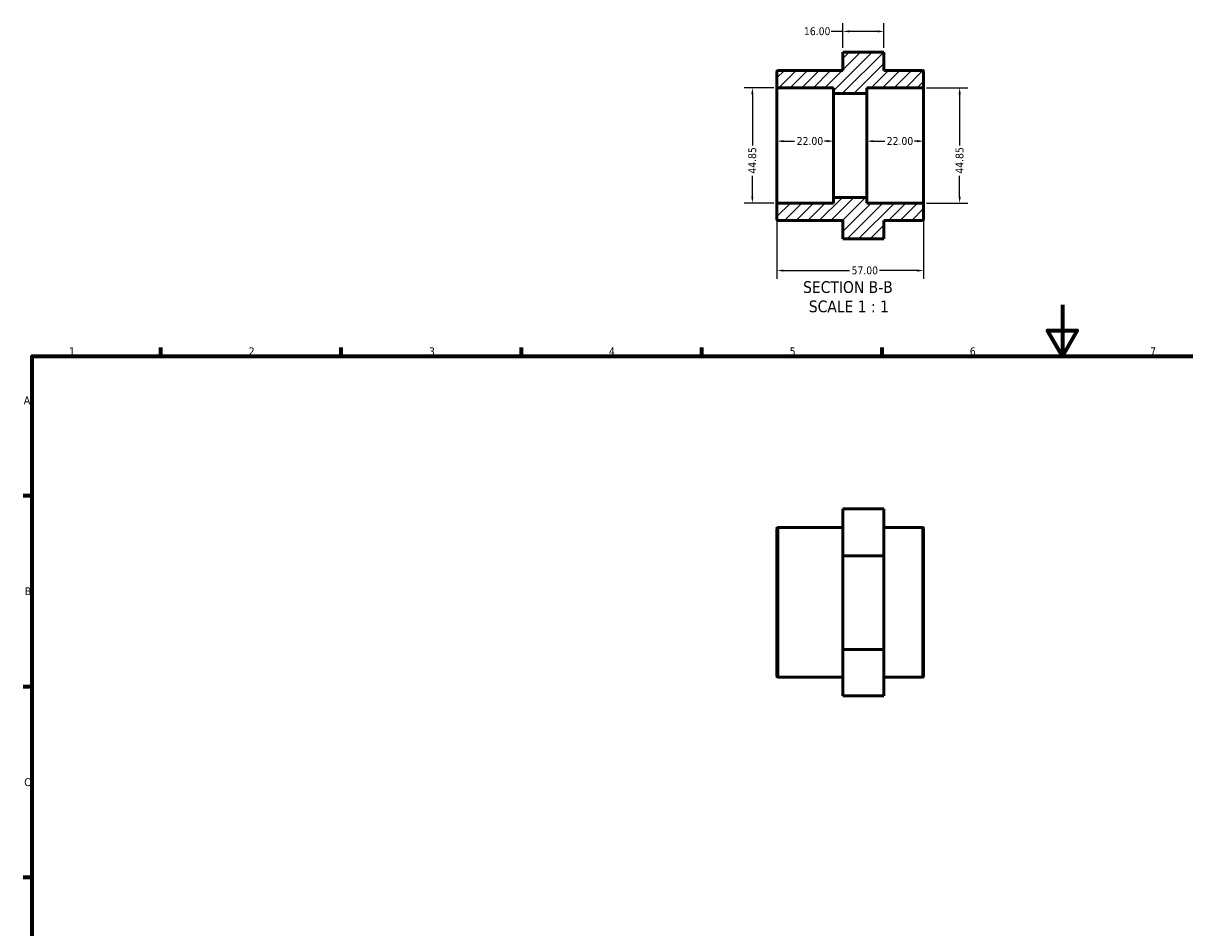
# Model space of a CAD drawing. Header units: millimetres. Extents: x 0 to 902, y 0 to 704.
# Tile 2 of 3: x 17 to 468, y 352 to 704. Entities that reach past the tile are written whole.
import ezdxf

# ---------------------------------------------------------------- set-up
doc = ezdxf.new("R2010")
doc.units = ezdxf.units.MM
for name, color, linetype, lineweight in [('Border (ANSI)', 7, 'Continuous', 70), ('Dimension (ANSI)', 7, 'Continuous', 25), ('Hatch (ANSI)', 7, 'Continuous', 18), ('Symbol (ANSI)', 7, 'Continuous', 25), ('Visible (ANSI)', 7, 'Continuous', 50), ('Visible Narrow (ANSI)', 7, 'Continuous', 35)]:
    doc.layers.add(name, color=color, linetype=linetype, lineweight=lineweight)
doc.styles.add('Label Text (ANSI)', font='tahoma.ttf')
doc.styles.add('Note Text (ANSI)', font='tahoma.ttf')
doc.dimstyles.new('Default - mm (ANSI)', dxfattribs={"dimtxt": 3.048, "dimasz": 2.5, "dimexe": 3.175, "dimexo": 1.6002, "dimgap": 0.8, "dimtad": 0, "dimtoh": 1, "dimrnd": 1e-08, "dimzin": 4, "dimdsep": 46, "dimtxsty": 'Note Text (ANSI)', "dimcen": 0.09, "dimdle": 10, "dimclrd": 256, "dimclre": 256, "dimclrt": 256, "dimadec": 1, "dimazin": 1, "dimtfac": 1, "dimtofl": 0, "dimtmove": 0, "dimatfit": 3, "dimfxl": 1, "dimtolj": 1, "dimtzin": 4, "dimlwd": -1, "dimlwe": -1, "dimarcsym": 0})

# ---------------------------------------------------------------- blocks, each defined once
blk = doc.blocks.new('Borders Default Border')
at = {"layer": 'Border (ANSI)'}
for p, q in [((70.08, 574), (70.08, 577.45)), ((140.17, 574), (140.17, 577.45)), ((210.25, 574), (210.25, 577.45)), ((280.33, 574), (280.33, 577.45)), ((350.42, 574), (350.42, 577.45)), ((20, 519.75), (16.55, 519.75)), ((20, 445.5), (16.55, 445.5)), ((20, 371.25), (16.55, 371.25))]:
    blk.add_line(p, q, dxfattribs=at)
at = {"layer": 'Border (ANSI)', "flags": 128}
for points in [[(420.5, 594), (420.5, 574), (414.73, 584), (426.27, 584), (420.5, 574)], [(20, 20), (20, 574), (821, 574), (821, 20), (20, 20)]]:
    blk.add_lwpolyline(points, dxfattribs=at)
at = {"layer": 'Border (ANSI)', "char_height": 3.05, "attachment_point": 7, "style": 'Note Text (ANSI)'}
for s, insert in [('1', (34.35, 574.4)), ('2', (104.2, 574.4)), ('3', (174.26, 574.34)), ('4', (244.23, 574.4)), ('5', (314.48, 574.34)), ('6', (384.49, 574.34)), ('7', (454.6, 574.4)), ('A', (16.78, 555.35)), ('B', (17.15, 481.1)), ('C', (16.95, 406.8))]:
    blk.add_mtext(s, dxfattribs=dict(at, insert=insert))
blk = doc.blocks.new('*D7')
at = {"layer": 'Defpoints', "color": 0, "transparency": 16777216}
for p in [(309.53, 655.98), (331.53, 657.65), (331.53, 655.98)]:
    blk.add_point(p, dxfattribs=at)
at = {"layer": 'Dimension (ANSI)', "transparency": 16777216}
for p, q in [((312.03, 657.65), (316.41, 657.65)), ((329.03, 657.65), (328.04, 657.65))]:
    blk.add_line(p, q, dxfattribs=at)
for points in [[(312.03, 658.06), (312.03, 657.23), (309.53, 657.65)], [(329.03, 658.06), (329.03, 657.23), (331.53, 657.65)]]:
    blk.add_solid(points, dxfattribs=at)
at = {"layer": 'Dimension (ANSI)', "transparency": 16777216, "insert": (317.21, 659.24), "char_height": 3.048, "attachment_point": 1, "style": 'Note Text (ANSI)'}
blk.add_mtext('\\A1;22.00', dxfattribs=at)
blk = doc.blocks.new('*D8')
at = {"layer": 'Defpoints', "color": 0, "transparency": 16777216}
for p in [(344.53, 655.98), (366.53, 657.65), (366.53, 655.98)]:
    blk.add_point(p, dxfattribs=at)
at = {"layer": 'Dimension (ANSI)', "transparency": 16777216}
for p, q in [((347.03, 657.65), (351.41, 657.65)), ((364.03, 657.65), (363.04, 657.65))]:
    blk.add_line(p, q, dxfattribs=at)
for points in [[(347.03, 658.06), (347.03, 657.23), (344.53, 657.65)], [(364.03, 658.06), (364.03, 657.23), (366.53, 657.65)]]:
    blk.add_solid(points, dxfattribs=at)
at = {"layer": 'Dimension (ANSI)', "transparency": 16777216, "insert": (352.21, 659.24), "char_height": 3.048, "attachment_point": 1, "style": 'Note Text (ANSI)'}
blk.add_mtext('\\A1;22.00', dxfattribs=at)
blk = doc.blocks.new('*D9')
at = {"layer": 'Defpoints', "color": 0, "transparency": 16777216}
for p in [(366.08, 678.4), (366.08, 633.55), (380.55, 633.55)]:
    blk.add_point(p, dxfattribs=at)
at = {"layer": 'Dimension (ANSI)', "transparency": 16777216}
for p, q in [((367.68, 678.4), (383.72, 678.4)), ((380.55, 675.9), (380.55, 655.93)), ((380.55, 636.05), (380.55, 644.21)), ((367.68, 633.55), (383.72, 633.55))]:
    blk.add_line(p, q, dxfattribs=at)
for points in [[(380.13, 675.9), (380.97, 675.9), (380.55, 678.4)], [(380.13, 636.05), (380.97, 636.05), (380.55, 633.55)]]:
    blk.add_solid(points, dxfattribs=at)
at = {"layer": 'Dimension (ANSI)', "transparency": 16777216, "insert": (378.96, 645.01), "char_height": 3.048, "attachment_point": 1, "rotation": 90, "style": 'Note Text (ANSI)'}
blk.add_mtext('\\A1;44.85', dxfattribs=at)
blk = doc.blocks.new('*D10')
at = {"layer": 'Defpoints', "color": 0, "transparency": 16777216}
for p in [(309.98, 678.4), (299.98, 633.55), (309.98, 633.55)]:
    blk.add_point(p, dxfattribs=at)
at = {"layer": 'Dimension (ANSI)', "transparency": 16777216}
for p, q in [((308.38, 678.4), (296.8, 678.4)), ((299.98, 675.9), (299.98, 655.93)), ((299.98, 636.05), (299.98, 644.21)), ((308.38, 633.55), (296.8, 633.55))]:
    blk.add_line(p, q, dxfattribs=at)
for points in [[(299.56, 675.9), (300.4, 675.9), (299.98, 678.4)], [(299.56, 636.05), (300.4, 636.05), (299.98, 633.55)]]:
    blk.add_solid(points, dxfattribs=at)
at = {"layer": 'Dimension (ANSI)', "transparency": 16777216, "insert": (298.39, 645.01), "char_height": 3.048, "attachment_point": 1, "rotation": 90, "style": 'Note Text (ANSI)'}
blk.add_mtext('\\A1;44.85', dxfattribs=at)
blk = doc.blocks.new('*D11')
at = {"layer": 'Defpoints', "color": 0, "transparency": 16777216}
for p in [(351.13, 700.33), (335.13, 692.29), (351.13, 692.29)]:
    blk.add_point(p, dxfattribs=at)
at = {"layer": 'Dimension (ANSI)', "transparency": 16777216}
for p, q in [((335.13, 700.33), (330.61, 700.33)), ((335.13, 693.89), (335.13, 703.51)), ((348.63, 700.33), (337.63, 700.33)), ((351.13, 693.89), (351.13, 703.51))]:
    blk.add_line(p, q, dxfattribs=at)
for points in [[(337.63, 700.75), (337.63, 699.92), (335.13, 700.33)], [(348.63, 700.75), (348.63, 699.92), (351.13, 700.33)]]:
    blk.add_solid(points, dxfattribs=at)
at = {"layer": 'Dimension (ANSI)', "transparency": 16777216, "insert": (320.02, 701.92), "char_height": 3.048, "attachment_point": 1, "style": 'Note Text (ANSI)'}
blk.add_mtext('\\A1;16.00', dxfattribs=at)
blk = doc.blocks.new('*D13')
at = {"layer": 'Defpoints', "color": 0, "transparency": 16777216}
for p in [(309.53, 633.11), (366.53, 633.11), (366.53, 607.33)]:
    blk.add_point(p, dxfattribs=at)
at = {"layer": 'Dimension (ANSI)', "transparency": 16777216}
for p, q in [((309.53, 631.51), (309.53, 604.16)), ((366.53, 631.51), (366.53, 604.16)), ((312.03, 607.33), (337.73, 607.33)), ((364.03, 607.33), (349.33, 607.33))]:
    blk.add_line(p, q, dxfattribs=at)
for points in [[(312.03, 607.75), (312.03, 606.92), (309.53, 607.33)], [(364.03, 607.75), (364.03, 606.92), (366.53, 607.33)]]:
    blk.add_solid(points, dxfattribs=at)
at = {"layer": 'Dimension (ANSI)', "transparency": 16777216, "insert": (338.53, 608.92), "char_height": 3.048, "attachment_point": 1, "style": 'Note Text (ANSI)'}
blk.add_mtext('\\A1;57.00', dxfattribs=at)

msp = doc.modelspace()

# ---------------------------------------------------------------- hatches: boundary and pattern name
at = {"layer": 'Hatch (ANSI)'}
h = msp.add_hatch(dxfattribs=at)
h.set_pattern_fill('ANSI31', color=256, scale=25.4, style=0)
h.set_pattern_definition([(45, (0, 0), (-2.245064, 2.245064), [])])
edge = h.paths.add_edge_path()
edge.add_line((351.131, 692.29), (335.131, 692.29))
edge.add_line((335.131, 692.29), (335.131, 685.126))
edge.add_line((335.131, 685.126), (309.98, 685.126))
edge.add_ellipse((309.98, 684.678), major_axis=(0, 0.448), ratio=1, start_angle=0, end_angle=90)
edge.add_line((309.531, 684.678), (309.531, 678.848))
edge.add_ellipse((309.98, 678.848), major_axis=(-0.448, 0), ratio=1, start_angle=0, end_angle=90)
edge.add_line((309.98, 678.4), (331.531, 678.4))
edge.add_line((331.531, 678.4), (331.531, 676.157))
edge.add_line((331.531, 676.157), (344.531, 676.157))
edge.add_line((344.531, 676.157), (344.531, 678.4))
edge.add_line((344.531, 678.4), (366.083, 678.4))
edge.add_ellipse((366.083, 678.848), major_axis=(0, -0.448), ratio=1, start_angle=0, end_angle=90)
edge.add_line((366.531, 678.848), (366.531, 684.678))
edge.add_ellipse((366.083, 684.678), major_axis=(0.448, 0), ratio=1, start_angle=0, end_angle=90)
edge.add_line((366.083, 685.126), (351.131, 685.126))
edge.add_line((351.131, 685.126), (351.131, 692.29))
edge = h.paths.add_edge_path()
edge.add_line((335.131, 619.664), (351.131, 619.664))
edge.add_line((351.131, 619.664), (351.131, 626.828))
edge.add_line((351.131, 626.828), (366.083, 626.828))
edge.add_ellipse((366.083, 627.276), major_axis=(0, -0.448), ratio=1, start_angle=0, end_angle=90)
edge.add_line((366.531, 627.276), (366.531, 633.106))
edge.add_ellipse((366.083, 633.106), major_axis=(0.448, 0), ratio=1, start_angle=0, end_angle=90)
edge.add_line((366.083, 633.555), (344.531, 633.555))
edge.add_line((344.531, 633.555), (344.531, 635.797))
edge.add_line((344.531, 635.797), (331.531, 635.797))
edge.add_line((331.531, 635.797), (331.531, 633.555))
edge.add_line((331.531, 633.555), (309.98, 633.555))
edge.add_ellipse((309.98, 633.106), major_axis=(0, 0.448), ratio=1, start_angle=0, end_angle=90)
edge.add_line((309.531, 633.106), (309.531, 627.276))
edge.add_ellipse((309.98, 627.276), major_axis=(-0.448, 0), ratio=1, start_angle=0, end_angle=90)
edge.add_line((309.98, 626.828), (335.131, 626.828))
edge.add_line((335.131, 626.828), (335.131, 619.664))

# ---------------------------------------------------------------- linework, layer by layer
at = {"layer": 'Visible (ANSI)'}
for p, q in [((351.131, 692.29), (335.131, 692.29)), ((335.131, 692.29), (335.131, 685.126)), ((351.131, 685.126), (351.131, 692.29)), ((309.531, 684.678), (309.531, 678.848)), ((335.131, 685.126), (309.98, 685.126)), ((366.083, 685.126), (351.131, 685.126)), ((366.531, 678.848), (366.531, 684.678)), ((309.531, 678.848), (309.531, 633.106)), ((309.98, 678.4), (331.531, 678.4)), ((331.531, 678.4), (331.531, 676.157)), ((344.531, 676.157), (344.531, 678.4)), ((344.531, 678.4), (366.083, 678.4)), ((366.531, 633.106), (366.531, 678.848)), ((331.531, 676.157), (344.531, 676.157)), ((331.531, 676.157), (331.531, 635.797)), ((344.531, 676.157), (344.531, 635.797)), ((309.531, 633.106), (309.531, 627.276)), ((331.531, 633.555), (309.98, 633.555)), ((344.531, 635.797), (331.531, 635.797)), ((331.531, 635.797), (331.531, 633.555)), ((344.531, 633.555), (344.531, 635.797)), ((366.083, 633.555), (344.531, 633.555)), ((366.531, 627.276), (366.531, 633.106)), ((309.98, 626.828), (335.131, 626.828)), ((335.131, 626.828), (335.131, 619.664)), ((351.131, 619.664), (351.131, 626.828)), ((351.131, 626.828), (366.083, 626.828)), ((335.131, 619.664), (351.131, 619.664)), ((335.131, 619.664), (335.131, 619.604)), ((351.131, 619.604), (335.131, 619.604)), ((351.131, 619.604), (351.131, 619.664)), ((351.131, 514.675), (335.131, 514.675)), ((335.131, 514.675), (335.131, 496.398)), ((351.131, 496.398), (351.131, 514.675)), ((309.531, 449.602), (309.531, 507.003)), ((335.131, 507.452), (309.98, 507.452)), ((366.083, 507.452), (351.131, 507.452)), ((366.531, 507.003), (366.531, 449.602)), ((335.131, 496.398), (335.131, 460.026)), ((351.131, 496.398), (335.131, 496.398)), ((351.131, 460.026), (351.131, 496.398)), ((351.131, 460.026), (335.131, 460.026)), ((335.131, 460.026), (335.131, 441.929)), ((351.131, 441.929), (351.131, 460.026)), ((335.131, 449.153), (309.98, 449.153)), ((366.083, 449.153), (351.131, 449.153)), ((351.131, 441.929), (335.131, 441.929))]:
    msp.add_line(p, q, dxfattribs=at)
for centre, start, end in [((309.98, 684.678), 90, 180), ((366.083, 684.678), 0, 90), ((309.98, 678.848), 180, 270), ((366.083, 678.848), 270, 0), ((309.98, 633.106), 90, 180), ((366.083, 633.106), 0, 90), ((309.98, 627.276), 180, 270), ((366.083, 627.276), 270, 0), ((309.98, 507.003), 90, 180), ((366.083, 507.003), 0, 90), ((309.98, 449.602), 180, 270), ((366.083, 449.602), 270, 0)]:
    msp.add_arc(centre, 0.448, start, end, dxfattribs=at)
at = {"layer": 'Visible Narrow (ANSI)'}
for p, q in [((309.98, 507.093), (309.98, 449.512)), ((366.083, 449.512), (366.083, 507.093))]:
    msp.add_line(p, q, dxfattribs=at)

# ---------------------------------------------------------------- block references
msp.add_blockref('Borders Default Border', (0, 0))

# ---------------------------------------------------------------- texts
at = {"layer": 'Symbol (ANSI)', "char_height": 4.572, "attachment_point": 7, "style": 'Label Text (ANSI)'}
for s, insert in [('SECTION B-B', (319.703, 598.533)), ('SCALE 1 : 1', (321.926, 591.02))]:
    msp.add_mtext(s, dxfattribs=dict(at, insert=insert))

# ---------------------------------------------------------------- dimensions: what is measured, and where the dimension line sits
at = {"layer": 'Dimension (ANSI)'}
for base, p1, p2, angle, override, picture, middle in [((351.131, 700.334), (335.131, 692.29), (351.131, 692.29), 180, {"dimtoh": 0, "dimdec": 2, "dimtp": 0, "dimtm": 0, "dimtdec": 2, "dimatfit": 2}, '*D11', (324.917, 700.334)), ((299.979668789, 633.554552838), (309.979668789, 678.399552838), (309.979668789, 633.554552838), 270, {"dimtoh": 0, "dimdec": 2, "dimtp": 0, "dimtm": 0, "dimtdec": 2, "dimatfit": 1}, '*D10', (299.979668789, 650.071552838)), ((380.549898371, 633.554552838), (366.082768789, 678.399552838), (366.082768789, 633.554552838), 270, {"dimtoh": 0, "dimdec": 2, "dimtp": 0, "dimtm": 0, "dimtdec": 2, "dimatfit": 1}, '*D9', (380.549898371, 650.071552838)), ((366.531, 657.648), (344.531, 655.977), (366.531, 655.977), 180, {"dimtoh": 0, "dimdec": 2, "dimse1": 1, "dimse2": 1, "dimtp": 0, "dimtm": 0, "dimtdec": 2, "dimatfit": 1}, '*D8', (357.222, 657.648))]:
    dim = msp.add_linear_dim(base=base, p1=p1, p2=p2, angle=angle, dimstyle='Default - mm (ANSI)', override=override, dxfattribs=at)
    dim.commit()
    dim.dimension.update_dxf_attribs({"geometry": picture, "text_midpoint": middle, "dimtype": 160})
for base, p1, p2, override, picture, middle in [((331.531, 657.648), (309.531, 655.977), (331.531, 655.977), {"dimtoh": 0, "dimdec": 2, "dimse1": 1, "dimse2": 1, "dimtp": 0, "dimtm": 0, "dimtdec": 2, "dimatfit": 1}, '*D7', (322.222, 657.648)), ((366.531, 607.335), (309.531, 633.106), (366.531, 633.106), {"dimtoh": 0, "dimdec": 2, "dimtp": 0, "dimtm": 0, "dimtdec": 2, "dimatfit": 1}, '*D13', (343.531, 607.335))]:
    dim = msp.add_linear_dim(base=base, p1=p1, p2=p2, dimstyle='Default - mm (ANSI)', override=override, dxfattribs=at)
    dim.commit()
    dim.dimension.update_dxf_attribs({"geometry": picture, "text_midpoint": middle, "dimtype": 160})

doc.saveas('drawing.dxf')
